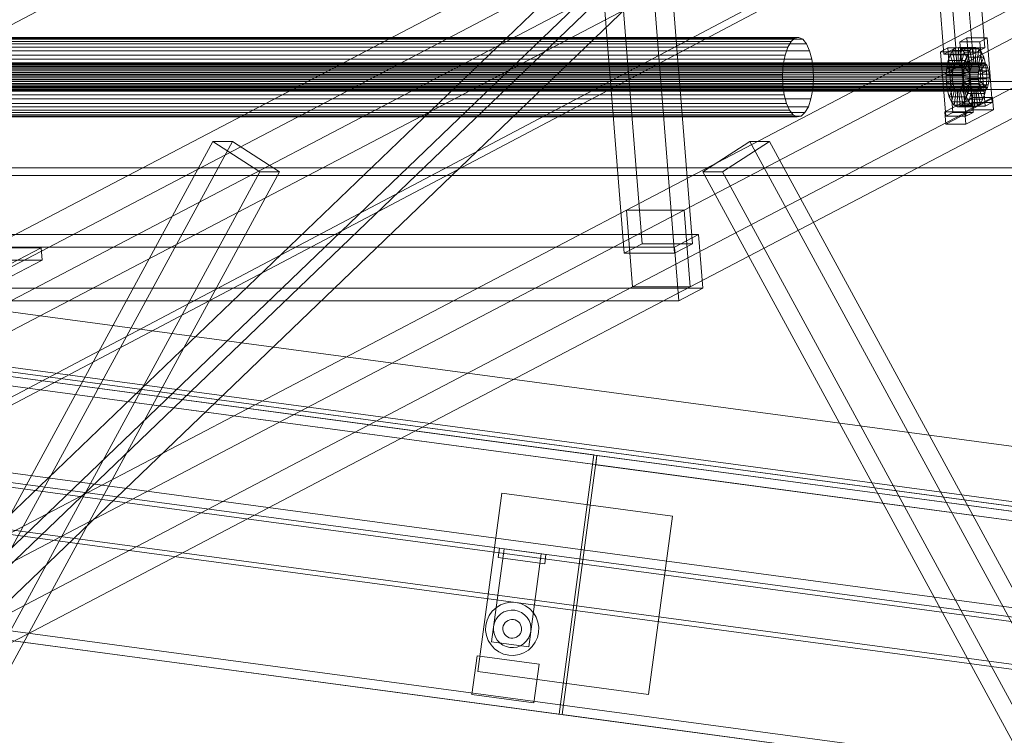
# Model space of a CAD drawing. Header units: millimetres. Extents: x -4738 to 65662, y -68080 to 6847.
# Tile 59 of 256: x -2698 to -2069, y -35399 to -34942. Entities that reach past the tile are written whole.
import ezdxf

# ---------------------------------------------------------------- set-up
doc = ezdxf.new("R2010")
doc.units = ezdxf.units.MM
for name, color, linetype, lineweight in [('COTAS_O', 1, 'Continuous', 0), ('COTAS_P', 1, 'Continuous', 0), ('frontal_C09', 7, 'Continuous', 0), ('frontal_C10', 7, 'Continuous', 0)]:
    doc.layers.add(name, color=color, linetype=linetype, lineweight=lineweight)
doc.dimstyles.new('R19_100', dxfattribs={"dimtxt": 250, "dimasz": 150, "dimexe": 150, "dimexo": 80, "dimgap": 100, "dimtad": 1, "dimtih": 1, "dimtoh": 1, "dimdsep": 46, "dimcen": 0.09, "dimadec": 0, "dimazin": 0, "dimtfac": 1, "dimtdec": 4, "dimtofl": 0, "dimtmove": 0, "dimatfit": 3, "dimfxl": 1, "dimtolj": 1, "dimtzin": 0, "dimarcsym": 0})

# ---------------------------------------------------------------- blocks, each defined once
blk = doc.blocks.new('DIM_R30_46')
at = {"layer": 'COTAS_P'}
for p, q in [((-4100, -35030), (-4219.91, -35921.98)), ((140, -35600), (20.09, -36491.98)), ((-4219.91, -35921.98), (-4065.25, -35897.36)), ((20.09, -36491.98), (-4219.91, -35921.98)), ((-4219.91, -35921.98), (-4077.24, -35986.56)), ((20.09, -36491.98), (-122.58, -36427.39)), ((20.09, -36491.98), (-134.57, -36516.59))]:
    blk.add_line(p, q, dxfattribs=at)
blk.add_text('4278.14 P', height=250, rotation=172.34341, dxfattribs=at).set_placement((-2113.24, -36306.08))
blk = doc.blocks.new('DIM_R30_50')
at = {"layer": 'COTAS_O'}
for p, q in [((-1850, -34900), (-1850, -35600)), ((-150, -34900), (-150, -35600)), ((-1850, -35600), (-1700, -35555)), ((-150, -35600), (-300, -35555)), ((-150, -35600), (-1850, -35600)), ((-1850, -35600), (-1700, -35645)), ((-150, -35600), (-300, -35645))]:
    blk.add_line(p, q, dxfattribs=at)
blk.add_text('1700 O', height=250, rotation=180, dxfattribs=at).set_placement((-1000, -35700))

msp = doc.modelspace()

# ---------------------------------------------------------------- linework, layer by layer
at = {"layer": 'frontal_C09'}
for p, q in [((92.26, -35504.79), (-4028.81, -34950.779)), ((146.662, -35550.446), (-4093.338, -34980.446)), ((147.061, -35547.473), (-4092.939, -34977.473)), ((87.596, -35539.478), (-4033.473, -34985.467)), ((76.886, -35544.093), (-4024.362, -34992.746)), ((77.286, -35541.119), (-4023.962, -34989.772)), ((47.154, -35540.095), (-3994.629, -34996.743)), ((46.354, -35546.042), (-3995.429, -35002.689)), ((207.511, -35623.202), (-4171.241, -35034.549)), ((206.311, -35632.121), (-4172.44, -35043.468)), ((206.711, -35629.148), (-4172.041, -35040.495)), ((-2331.449, -35220.331), (-3518.768, -35060.715)), ((-2332.248, -35226.277), (-3519.568, -35066.661)), ((132.939, -35652.527), (-4107.061, -35082.527)), ((133.338, -35649.554), (-4106.662, -35079.554)), ((194.187, -35722.31), (-4184.565, -35133.657)), ((193.388, -35728.257), (-4185.364, -35139.604)), ((-2331.449, -35220.331), (-2353.699, -35385.842)), ((-2351.717, -35386.108), (-2329.467, -35220.597)), ((-2331.449, -35220.331), (-2332.248, -35226.277)), ((-2330.266, -35226.543), (-2329.467, -35220.597)), ((-1142.148, -35380.213), (-2329.467, -35220.597)), ((-2353.699, -35385.842), (-3541.018, -35226.226)), ((-1142.947, -35386.16), (-2330.266, -35226.543)), ((-2405.544, -35358.692), (-2390.222, -35244.717)), ((-2281.203, -35259.373), (-2390.222, -35244.717)), ((-2281.203, -35259.373), (-2296.525, -35373.348)), ((-2396.819, -35339.685), (-2388.825, -35280.22)), ((-2392.598, -35285.767), (-2391.798, -35279.82)), ((-2362.066, -35283.817), (-2391.798, -35279.82)), ((-2365.039, -35283.418), (-2388.825, -35280.22)), ((-2365.039, -35283.418), (-2373.033, -35342.883)), ((-2362.066, -35283.817), (-2362.865, -35289.764)), ((-2362.865, -35289.764), (-2392.598, -35285.767)), ((-2387.949, -35314.94), (-2391.071, -35316.106)), ((-2384.659, -35314.406), (-2387.949, -35314.94)), ((-2381.329, -35314.525), (-2384.659, -35314.406)), ((-2378.085, -35315.29), (-2381.329, -35314.525)), ((-2375.054, -35316.674), (-2378.085, -35315.29)), ((-2396.345, -35320.129), (-2398.293, -35322.833)), ((-2393.906, -35317.858), (-2396.345, -35320.129)), ((-2391.071, -35316.106), (-2393.906, -35317.858)), ((-2390.873, -35321.833), (-2392.594, -35323.436)), ((-2388.872, -35320.596), (-2390.873, -35321.833)), ((-2386.668, -35319.773), (-2388.872, -35320.596)), ((-2384.346, -35319.397), (-2386.668, -35319.773)), ((-2381.995, -35319.48), (-2384.346, -35319.397)), ((-2379.706, -35320.02), (-2381.995, -35319.48)), ((-2377.566, -35320.997), (-2379.706, -35320.02)), ((-2375.657, -35322.373), (-2377.566, -35320.997)), ((-2372.35, -35318.622), (-2375.054, -35316.674)), ((-2370.079, -35321.061), (-2372.35, -35318.622)), ((-2368.327, -35323.896), (-2370.079, -35321.061)), ((-2399.677, -35325.865), (-2400.442, -35329.108)), ((-2398.293, -35322.833), (-2399.677, -35325.865)), ((-2394.947, -35327.485), (-2395.487, -35329.774)), ((-2393.97, -35325.345), (-2394.947, -35327.485)), ((-2392.594, -35323.436), (-2393.97, -35325.345)), ((-2388.782, -35328.359), (-2389.27, -35329.429)), ((-2388.094, -35327.405), (-2388.782, -35328.359)), ((-2387.233, -35326.603), (-2388.094, -35327.405)), ((-2386.233, -35325.985), (-2387.233, -35326.603)), ((-2385.131, -35325.573), (-2386.233, -35325.985)), ((-2383.97, -35325.385), (-2385.131, -35325.573)), ((-2382.795, -35325.426), (-2383.97, -35325.385)), ((-2381.65, -35325.697), (-2382.795, -35325.426)), ((-2380.58, -35326.185), (-2381.65, -35325.697)), ((-2379.626, -35326.873), (-2380.58, -35326.185)), ((-2378.824, -35327.733), (-2379.626, -35326.873)), ((-2378.205, -35328.734), (-2378.824, -35327.733)), ((-2374.054, -35324.094), (-2375.657, -35322.373)), ((-2372.817, -35326.095), (-2374.054, -35324.094)), ((-2371.994, -35328.299), (-2372.817, -35326.095)), ((-2371.618, -35330.621), (-2371.994, -35328.299)), ((-2367.161, -35327.018), (-2368.327, -35323.896)), ((-2366.627, -35330.307), (-2367.161, -35327.018)), ((-2400.442, -35329.108), (-2400.561, -35332.438)), ((-2400.561, -35332.438), (-2400.027, -35335.728)), ((-2395.487, -35329.774), (-2395.57, -35332.125)), ((-2395.57, -35332.125), (-2395.194, -35334.447)), ((-2395.194, -35334.447), (-2394.371, -35336.651)), ((-2389.54, -35330.574), (-2389.582, -35331.749)), ((-2389.582, -35331.749), (-2389.394, -35332.91)), ((-2389.27, -35329.429), (-2389.54, -35330.574)), ((-2389.394, -35332.91), (-2388.982, -35334.012)), ((-2388.982, -35334.012), (-2388.364, -35335.013)), ((-2379.094, -35335.341), (-2378.406, -35334.387)), ((-2378.406, -35334.387), (-2377.918, -35333.317)), ((-2377.794, -35329.836), (-2378.205, -35328.734)), ((-2377.918, -35333.317), (-2377.647, -35332.172)), ((-2377.606, -35330.997), (-2377.794, -35329.836)), ((-2377.647, -35332.172), (-2377.606, -35330.997)), ((-2372.241, -35335.261), (-2371.701, -35332.972)), ((-2371.701, -35332.972), (-2371.618, -35330.621)), ((-2367.511, -35336.881), (-2366.746, -35333.638)), ((-2366.746, -35333.638), (-2366.627, -35330.307)), ((-2400.027, -35335.728), (-2398.861, -35338.85)), ((-2398.861, -35338.85), (-2397.109, -35341.685)), ((-2373.033, -35342.883), (-2396.819, -35339.685)), ((-2394.371, -35336.651), (-2393.134, -35338.652)), ((-2393.134, -35338.652), (-2391.531, -35340.373)), ((-2391.531, -35340.373), (-2389.622, -35341.749)), ((-2388.364, -35335.013), (-2387.562, -35335.873)), ((-2387.562, -35335.873), (-2386.608, -35336.561)), ((-2386.608, -35336.561), (-2385.538, -35337.049)), ((-2385.538, -35337.049), (-2384.393, -35337.319)), ((-2384.393, -35337.319), (-2383.218, -35337.361)), ((-2383.218, -35337.361), (-2382.057, -35337.173)), ((-2382.057, -35337.173), (-2380.955, -35336.761)), ((-2380.955, -35336.761), (-2379.954, -35336.143)), ((-2379.954, -35336.143), (-2379.094, -35335.341)), ((-2378.316, -35342.15), (-2376.315, -35340.913)), ((-2376.315, -35340.913), (-2374.594, -35339.31)), ((-2374.594, -35339.31), (-2373.218, -35337.401)), ((-2373.218, -35337.401), (-2372.241, -35335.261)), ((-2370.843, -35342.617), (-2368.895, -35339.913)), ((-2368.895, -35339.913), (-2367.511, -35336.881)), ((-2397.109, -35341.685), (-2394.838, -35344.124)), ((-2394.838, -35344.124), (-2392.134, -35346.072)), ((-2392.134, -35346.072), (-2389.102, -35347.456)), ((-2389.622, -35341.749), (-2387.482, -35342.726)), ((-2389.102, -35347.456), (-2385.859, -35348.221)), ((-2387.482, -35342.726), (-2385.193, -35343.266)), ((-2385.193, -35343.266), (-2382.842, -35343.349)), ((-2382.842, -35343.349), (-2380.52, -35342.973)), ((-2380.52, -35342.973), (-2378.316, -35342.15)), ((-2379.239, -35347.806), (-2376.117, -35346.64)), ((-2376.117, -35346.64), (-2373.282, -35344.888)), ((-2373.282, -35344.888), (-2370.843, -35342.617)), ((-2409.411, -35373.307), (-2406.08, -35348.53)), ((-2366.437, -35353.859), (-2406.08, -35348.53)), ((-2385.859, -35348.221), (-2382.528, -35348.34)), ((-2382.528, -35348.34), (-2379.239, -35347.806)), ((-2296.525, -35373.348), (-2405.544, -35358.692)), ((-2366.437, -35353.859), (-2369.768, -35378.636)), ((-2369.768, -35378.636), (-2409.411, -35373.307)), ((-1164.398, -35545.724), (-2351.717, -35386.108))]:
    msp.add_line(p, q, dxfattribs=at)
at = {"layer": 'frontal_C10'}
for p, q in [((19.331, -33746.29), (-3989.39, -35862.156)), ((-440.523, -33751.187), (-4449.244, -35867.053)), ((-3988.995, -35867.053), (19.726, -33751.187)), ((-2112.079, -34811.802), (-2100.203, -34960.334)), ((-2081.793, -34960.334), (-2093.67, -34811.802)), ((-2107.859, -34964.344), (-2119.736, -34815.812)), ((-2101.326, -34815.812), (-2089.449, -34964.344)), ((-1851.284, -34823.458), (-2310.664, -35064.03)), ((-2273.844, -35064.03), (-1814.465, -34823.458)), ((-2306.747, -35113.015), (-1847.368, -34872.442)), ((-2269.927, -35113.015), (-1810.548, -34872.442)), ((-2325.156, -34882.786), (-2784.536, -35123.359)), ((-2318.744, -34888.336), (-2763.24, -35315.051)), ((-2747.716, -35123.359), (-2288.336, -34882.786)), ((-2740.227, -35315.051), (-2295.732, -34888.336)), ((-2315.546, -34899.373), (-2300.662, -35085.516)), ((-2268.445, -35085.516), (-2283.329, -34899.373)), ((-2312.147, -35091.53), (-2327.03, -34905.387)), ((-2279.929, -35091.53), (-2294.813, -34905.387)), ((-2759.123, -35343.14), (-2314.627, -34916.425)), ((-2736.11, -35343.14), (-2291.615, -34916.425)), ((-2781.402, -35162.547), (-2322.023, -34921.974)), ((-2744.582, -35162.547), (-2285.203, -34921.974)), ((-2205.493, -34956.275), (-2778.319, -34956.275)), ((-2203.044, -34954.11), (-2775.87, -34954.11)), ((-2200.46, -34953.64), (-2773.285, -34953.64)), ((-2197.916, -34954.897), (-2770.741, -34954.897)), ((-2207.639, -34959.99), (-2205.493, -34956.275)), ((-2205.493, -34956.275), (-2203.044, -34954.11)), ((-2203.044, -34954.11), (-2200.46, -34953.64)), ((-2200.46, -34953.64), (-2197.916, -34954.897)), ((-2197.916, -34954.897), (-2195.586, -34957.797)), ((-2093.161, -34954.01), (-2097.755, -34956.416)), ((-2097.755, -34956.416), (-2084.868, -34956.416)), ((-2094.465, -34997.563), (-2097.755, -34956.416)), ((-2080.274, -34954.01), (-2093.161, -34954.01)), ((-2093.161, -34954.01), (-2089.871, -34995.157)), ((-2084.868, -34956.416), (-2080.274, -34954.01)), ((-2084.868, -34956.416), (-2081.578, -34997.563)), ((-2076.984, -34995.157), (-2080.274, -34954.01)), ((-2207.639, -34959.99), (-2780.465, -34959.99)), ((-2195.586, -34957.797), (-2768.411, -34957.797)), ((-2193.629, -34962.142), (-2766.454, -34962.142)), ((-2209.337, -34964.999), (-2207.639, -34959.99)), ((-2195.586, -34957.797), (-2193.629, -34962.142)), ((-2193.629, -34962.142), (-2192.177, -34967.635)), ((-2105.411, -34960.425), (-2110.005, -34962.831)), ((-2110.005, -34962.831), (-2097.118, -34962.831)), ((-2106.715, -35003.978), (-2110.005, -34962.831)), ((-2107.859, -34964.344), (-2100.203, -34960.334)), ((-2092.524, -34960.425), (-2105.411, -34960.425)), ((-2105.411, -34960.425), (-2102.121, -35001.572)), ((-2102.338, -34962), (-2103.943, -34964.778)), ((-2100.506, -34960.38), (-2102.338, -34962)), ((-2102.338, -34962), (-2100.59, -34970.944)), ((-2091.292, -34962), (-2102.338, -34962)), ((-2098.573, -34960.028), (-2100.506, -34960.38)), ((-2100.506, -34960.38), (-2099.722, -34970.177)), ((-2089.46, -34960.38), (-2100.506, -34960.38)), ((-2100.203, -34960.334), (-2081.793, -34960.334)), ((-2098.573, -34960.028), (-2098.807, -34970.01)), ((-2096.67, -34960.969), (-2098.573, -34960.028)), ((-2087.527, -34960.028), (-2098.573, -34960.028)), ((-2096.67, -34960.969), (-2097.905, -34970.456)), ((-2097.118, -34962.831), (-2092.524, -34960.425)), ((-2097.118, -34962.831), (-2093.828, -35003.978)), ((-2094.927, -34963.138), (-2097.08, -34971.483)), ((-2094.927, -34963.138), (-2096.67, -34960.969)), ((-2085.624, -34960.969), (-2096.67, -34960.969)), ((-2093.463, -34966.388), (-2094.927, -34963.138)), ((-2083.881, -34963.138), (-2094.927, -34963.138)), ((-2092.897, -34964.778), (-2091.292, -34962)), ((-2089.234, -35001.572), (-2092.524, -34960.425)), ((-2091.292, -34962), (-2089.46, -34960.38)), ((-2089.544, -34970.944), (-2091.292, -34962)), ((-2089.46, -34960.38), (-2087.527, -34960.028)), ((-2088.676, -34970.177), (-2089.46, -34960.38)), ((-2081.793, -34960.334), (-2089.449, -34964.344)), ((-2087.761, -34970.01), (-2087.527, -34960.028)), ((-2087.527, -34960.028), (-2085.624, -34960.969)), ((-2086.859, -34970.456), (-2085.624, -34960.969)), ((-2086.034, -34971.483), (-2083.881, -34963.138)), ((-2085.624, -34960.969), (-2083.881, -34963.138)), ((-2083.881, -34963.138), (-2082.417, -34966.388)), ((-2083.153, -34970.177), (-2893.191, -34970.177)), ((-2082.238, -34970.01), (-2892.275, -34970.01)), ((-2209.337, -34964.999), (-2782.162, -34964.999)), ((-2192.177, -34967.635), (-2765.003, -34967.635)), ((-2210.47, -34970.962), (-2209.337, -34964.999)), ((-2192.177, -34967.635), (-2191.331, -34973.902)), ((-2089.449, -34964.344), (-2107.859, -34964.344)), ((-2105.213, -34968.525), (-2106.061, -34972.986)), ((-2103.943, -34964.778), (-2105.213, -34968.525)), ((-2105.213, -34968.525), (-2101.952, -34974.035)), ((-2094.167, -34968.525), (-2105.213, -34968.525)), ((-2103.943, -34964.778), (-2101.351, -34972.26)), ((-2092.897, -34964.778), (-2103.943, -34964.778)), ((-2100.59, -34970.944), (-2099.722, -34970.177)), ((-2099.722, -34970.177), (-2098.807, -34970.01)), ((-2099.722, -34970.177), (-2088.676, -34970.177)), ((-2098.807, -34970.01), (-2097.905, -34970.456)), ((-2098.807, -34970.01), (-2087.761, -34970.01)), ((-2093.463, -34966.388), (-2096.386, -34973.023)), ((-2095.015, -34972.986), (-2094.167, -34968.525)), ((-2094.167, -34968.525), (-2092.897, -34964.778)), ((-2090.906, -34974.035), (-2094.167, -34968.525)), ((-2092.377, -34970.497), (-2093.463, -34966.388)), ((-2082.417, -34966.388), (-2093.463, -34966.388)), ((-2090.305, -34972.26), (-2092.897, -34964.778)), ((-2088.676, -34970.177), (-2089.544, -34970.944)), ((-2087.761, -34970.01), (-2088.676, -34970.177)), ((-2086.859, -34970.456), (-2087.761, -34970.01)), ((-2085.34, -34973.023), (-2082.417, -34966.388)), ((-2084.021, -34970.944), (-2083.153, -34970.177)), ((-2083.153, -34970.177), (-2082.238, -34970.01)), ((-2082.417, -34966.388), (-2081.331, -34970.497)), ((-2082.238, -34970.01), (-2081.336, -34970.456)), ((-2085.785, -34976.148), (-2895.822, -34976.148)), ((-2085.383, -34974.035), (-2895.421, -34974.035)), ((-2084.782, -34972.26), (-2894.819, -34972.26)), ((-2084.021, -34970.944), (-2894.059, -34970.944)), ((-2081.336, -34970.456), (-2891.374, -34970.456)), ((-2080.511, -34971.483), (-2890.548, -34971.483)), ((-2079.817, -34973.023), (-2889.855, -34973.023)), ((-2079.303, -34974.969), (-2889.341, -34974.969)), ((-2210.47, -34970.962), (-2783.296, -34970.962)), ((-2764.156, -34973.902), (-2191.331, -34973.902)), ((-2210.962, -34977.472), (-2210.47, -34970.962)), ((-2191.331, -34973.902), (-2191.147, -34980.516)), ((-2106.061, -34972.986), (-2106.428, -34977.855)), ((-2106.061, -34972.986), (-2102.354, -34976.148)), ((-2095.015, -34972.986), (-2106.061, -34972.986)), ((-2102.528, -34978.455), (-2102.354, -34976.148)), ((-2102.354, -34976.148), (-2101.952, -34974.035)), ((-2102.354, -34976.148), (-2091.308, -34976.148)), ((-2101.952, -34974.035), (-2101.351, -34972.26)), ((-2101.952, -34974.035), (-2090.906, -34974.035)), ((-2101.351, -34972.26), (-2100.59, -34970.944)), ((-2101.351, -34972.26), (-2090.305, -34972.26)), ((-2100.59, -34970.944), (-2089.544, -34970.944)), ((-2097.905, -34970.456), (-2097.08, -34971.483)), ((-2097.905, -34970.456), (-2086.859, -34970.456)), ((-2097.08, -34971.483), (-2096.386, -34973.023)), ((-2097.08, -34971.483), (-2086.034, -34971.483)), ((-2096.386, -34973.023), (-2095.872, -34974.969)), ((-2096.386, -34973.023), (-2085.34, -34973.023)), ((-2092.377, -34970.497), (-2095.872, -34974.969)), ((-2095.872, -34974.969), (-2095.572, -34977.19)), ((-2095.872, -34974.969), (-2084.826, -34974.969)), ((-2095.572, -34977.19), (-2091.744, -34975.185)), ((-2095.382, -34977.855), (-2095.015, -34972.986)), ((-2091.308, -34976.148), (-2095.015, -34972.986)), ((-2091.744, -34975.185), (-2092.377, -34970.497)), ((-2081.331, -34970.497), (-2092.377, -34970.497)), ((-2091.744, -34975.185), (-2080.698, -34975.185)), ((-2091.606, -34980.132), (-2091.744, -34975.185)), ((-2091.308, -34976.148), (-2091.482, -34978.455)), ((-2090.906, -34974.035), (-2091.308, -34976.148)), ((-2090.305, -34972.26), (-2090.906, -34974.035)), ((-2089.544, -34970.944), (-2090.305, -34972.26)), ((-2086.034, -34971.483), (-2086.859, -34970.456)), ((-2085.34, -34973.023), (-2086.034, -34971.483)), ((-2085.959, -34978.455), (-2085.785, -34976.148)), ((-2085.785, -34976.148), (-2085.383, -34974.035)), ((-2085.383, -34974.035), (-2084.782, -34972.26)), ((-2084.826, -34974.969), (-2085.34, -34973.023)), ((-2084.826, -34974.969), (-2081.331, -34970.497)), ((-2084.526, -34977.19), (-2084.826, -34974.969)), ((-2084.782, -34972.26), (-2084.021, -34970.944)), ((-2080.698, -34975.185), (-2084.526, -34977.19)), ((-2081.336, -34970.456), (-2080.511, -34971.483)), ((-2081.331, -34970.497), (-2080.698, -34975.185)), ((-2080.698, -34975.185), (-2080.561, -34980.132)), ((-2080.511, -34971.483), (-2079.817, -34973.023)), ((-2079.817, -34973.023), (-2079.303, -34974.969)), ((-2079.303, -34974.969), (-2079.003, -34977.19)), ((-2085.959, -34978.455), (-2895.996, -34978.455)), ((-2085.894, -34980.798), (-2895.931, -34980.798)), ((-2079.112, -34981.84), (-2889.15, -34981.84)), ((-2889.041, -34977.19), (-2079.003, -34977.19)), ((-2078.938, -34979.533), (-2888.976, -34979.533)), ((-2804.575, -34981.863), (-2012.947, -34981.863)), ((-2210.962, -34977.472), (-2783.787, -34977.472)), ((-1989.503, -34981.863), (-2781.13, -34981.863)), ((-2191.147, -34980.516), (-2763.973, -34980.516)), ((-2210.778, -34984.086), (-2210.962, -34977.472)), ((-2191.147, -34980.516), (-2191.639, -34987.026)), ((-2106.428, -34977.855), (-2102.528, -34978.455)), ((-2095.382, -34977.855), (-2106.428, -34977.855)), ((-2106.428, -34977.855), (-2106.291, -34982.803)), ((-2106.291, -34982.803), (-2102.463, -34980.798)), ((-2102.528, -34978.455), (-2091.482, -34978.455)), ((-2102.463, -34980.798), (-2102.528, -34978.455)), ((-2102.463, -34980.798), (-2091.417, -34980.798)), ((-2102.163, -34983.019), (-2102.463, -34980.798)), ((-2095.681, -34981.84), (-2096.083, -34983.953)), ((-2095.507, -34979.533), (-2095.681, -34981.84)), ((-2091.974, -34985.002), (-2095.681, -34981.84)), ((-2095.681, -34981.84), (-2084.635, -34981.84)), ((-2084.526, -34977.19), (-2095.572, -34977.19)), ((-2095.572, -34977.19), (-2095.507, -34979.533)), ((-2091.606, -34980.132), (-2095.507, -34979.533)), ((-2095.507, -34979.533), (-2084.461, -34979.533)), ((-2091.482, -34978.455), (-2095.382, -34977.855)), ((-2095.245, -34982.803), (-2095.382, -34977.855)), ((-2091.417, -34980.798), (-2095.245, -34982.803)), ((-2091.974, -34985.002), (-2091.606, -34980.132)), ((-2080.561, -34980.132), (-2091.606, -34980.132)), ((-2091.482, -34978.455), (-2091.417, -34980.798)), ((-2091.417, -34980.798), (-2091.117, -34983.019)), ((-2085.894, -34980.798), (-2085.959, -34978.455)), ((-2085.594, -34983.019), (-2085.894, -34980.798)), ((-2085.037, -34983.953), (-2084.635, -34981.84)), ((-2084.635, -34981.84), (-2084.461, -34979.533)), ((-2084.635, -34981.84), (-2080.928, -34985.002)), ((-2084.461, -34979.533), (-2084.526, -34977.19)), ((-2084.461, -34979.533), (-2080.561, -34980.132)), ((-2080.561, -34980.132), (-2080.928, -34985.002)), ((-2079.112, -34981.84), (-2079.514, -34983.953)), ((-2078.938, -34979.533), (-2079.112, -34981.84)), ((-2079.003, -34977.19), (-2078.938, -34979.533)), ((-2085.594, -34983.019), (-2895.631, -34983.019)), ((-2085.08, -34984.965), (-2895.117, -34984.965)), ((-2084.386, -34986.505), (-2894.424, -34986.505)), ((-2083.561, -34987.532), (-2893.598, -34987.532)), ((-2082.659, -34987.978), (-2892.697, -34987.978)), ((-2081.743, -34987.811), (-2891.781, -34987.811)), ((-2080.876, -34987.044), (-2890.913, -34987.044)), ((-2080.115, -34985.728), (-2890.153, -34985.728)), ((-2079.514, -34983.953), (-2889.551, -34983.953)), ((-2804.575, -34986.863), (-2012.947, -34986.863)), ((-2793.83, -34986.863), (-2002.202, -34986.863)), ((-2000.248, -34986.863), (-2791.876, -34986.863)), ((-2210.778, -34984.086), (-2783.603, -34984.086)), ((-2781.13, -34986.863), (-1989.503, -34986.863)), ((-2191.639, -34987.026), (-2764.464, -34987.026)), ((-2209.932, -34990.353), (-2210.778, -34984.086)), ((-2191.639, -34987.026), (-2192.772, -34992.989)), ((-2095.245, -34982.803), (-2106.291, -34982.803)), ((-2106.291, -34982.803), (-2105.658, -34987.491)), ((-2105.658, -34987.491), (-2102.163, -34983.019)), ((-2094.612, -34987.491), (-2105.658, -34987.491)), ((-2105.658, -34987.491), (-2104.572, -34991.6)), ((-2104.572, -34991.6), (-2101.649, -34984.965)), ((-2103.108, -34994.85), (-2100.955, -34986.505)), ((-2102.163, -34983.019), (-2091.117, -34983.019)), ((-2101.649, -34984.965), (-2102.163, -34983.019)), ((-2101.649, -34984.965), (-2090.603, -34984.965)), ((-2100.955, -34986.505), (-2101.649, -34984.965)), ((-2101.365, -34997.019), (-2100.129, -34987.532)), ((-2100.955, -34986.505), (-2089.909, -34986.505)), ((-2100.129, -34987.532), (-2100.955, -34986.505)), ((-2100.129, -34987.532), (-2089.084, -34987.532)), ((-2099.228, -34987.978), (-2100.129, -34987.532)), ((-2099.462, -34997.96), (-2099.228, -34987.978)), ((-2098.312, -34987.811), (-2099.228, -34987.978)), ((-2099.228, -34987.978), (-2088.182, -34987.978)), ((-2097.445, -34987.044), (-2098.312, -34987.811)), ((-2097.529, -34997.608), (-2098.312, -34987.811)), ((-2098.312, -34987.811), (-2087.266, -34987.811)), ((-2096.684, -34985.728), (-2097.445, -34987.044)), ((-2095.697, -34995.988), (-2097.445, -34987.044)), ((-2097.445, -34987.044), (-2086.399, -34987.044)), ((-2096.083, -34983.953), (-2096.684, -34985.728)), ((-2094.092, -34993.21), (-2096.684, -34985.728)), ((-2096.684, -34985.728), (-2085.638, -34985.728)), ((-2092.822, -34989.463), (-2096.083, -34983.953)), ((-2096.083, -34983.953), (-2085.037, -34983.953)), ((-2094.612, -34987.491), (-2095.245, -34982.803)), ((-2091.117, -34983.019), (-2094.612, -34987.491)), ((-2093.526, -34991.6), (-2094.612, -34987.491)), ((-2090.603, -34984.965), (-2093.526, -34991.6)), ((-2092.822, -34989.463), (-2091.974, -34985.002)), ((-2089.909, -34986.505), (-2092.062, -34994.85)), ((-2080.928, -34985.002), (-2091.974, -34985.002)), ((-2091.117, -34983.019), (-2090.603, -34984.965)), ((-2090.603, -34984.965), (-2089.909, -34986.505)), ((-2089.084, -34987.532), (-2090.319, -34997.019)), ((-2089.909, -34986.505), (-2089.084, -34987.532)), ((-2089.084, -34987.532), (-2088.182, -34987.978)), ((-2088.182, -34987.978), (-2088.416, -34997.96)), ((-2088.182, -34987.978), (-2087.266, -34987.811)), ((-2087.266, -34987.811), (-2086.399, -34987.044)), ((-2087.266, -34987.811), (-2086.483, -34997.608)), ((-2086.399, -34987.044), (-2085.638, -34985.728)), ((-2086.399, -34987.044), (-2084.651, -34995.988)), ((-2085.638, -34985.728), (-2085.037, -34983.953)), ((-2085.638, -34985.728), (-2083.046, -34993.21)), ((-2085.08, -34984.965), (-2085.594, -34983.019)), ((-2084.386, -34986.505), (-2085.08, -34984.965)), ((-2085.037, -34983.953), (-2081.776, -34989.463)), ((-2083.561, -34987.532), (-2084.386, -34986.505)), ((-2082.659, -34987.978), (-2083.561, -34987.532)), ((-2081.743, -34987.811), (-2082.659, -34987.978)), ((-2080.928, -34985.002), (-2081.776, -34989.463)), ((-2080.876, -34987.044), (-2081.743, -34987.811)), ((-2080.115, -34985.728), (-2080.876, -34987.044)), ((-2079.514, -34983.953), (-2080.115, -34985.728)), ((-2209.932, -34990.353), (-2782.757, -34990.353)), ((-2192.772, -34992.989), (-2765.597, -34992.989)), ((-2208.48, -34995.846), (-2209.932, -34990.353)), ((-2192.772, -34992.989), (-2194.47, -34997.998)), ((-2089.723, -34992.018), (-2107.333, -35001.239)), ((-2093.526, -34991.6), (-2104.572, -34991.6)), ((-2104.572, -34991.6), (-2103.108, -34994.85)), ((-2092.062, -34994.85), (-2103.108, -34994.85)), ((-2103.108, -34994.85), (-2101.365, -34997.019)), ((-2095.697, -34995.988), (-2094.092, -34993.21)), ((-2094.465, -34997.563), (-2089.871, -34995.157)), ((-2094.446, -35001.239), (-2076.836, -34992.018)), ((-2094.092, -34993.21), (-2092.822, -34989.463)), ((-2083.046, -34993.21), (-2094.092, -34993.21)), ((-2092.062, -34994.85), (-2093.526, -34991.6)), ((-2081.776, -34989.463), (-2092.822, -34989.463)), ((-2090.319, -34997.019), (-2092.062, -34994.85)), ((-2089.871, -34995.157), (-2076.984, -34995.157)), ((-2076.836, -34992.018), (-2089.723, -34992.018)), ((-2089.723, -34992.018), (-2089.096, -34999.855)), ((-2083.046, -34993.21), (-2084.651, -34995.988)), ((-2081.776, -34989.463), (-2083.046, -34993.21)), ((-2076.984, -34995.157), (-2081.578, -34997.563)), ((-2076.209, -34999.855), (-2076.836, -34992.018)), ((-2208.48, -34995.846), (-2781.306, -34995.846)), ((-2206.523, -35000.191), (-2779.349, -35000.191)), ((-2194.47, -34997.998), (-2767.295, -34997.998)), ((-2206.523, -35000.191), (-2208.48, -34995.846)), ((-2204.193, -35003.09), (-2206.523, -35000.191)), ((-2194.47, -34997.998), (-2196.616, -35001.712)), ((-2107.333, -35001.239), (-2094.446, -35001.239)), ((-2106.706, -35009.077), (-2107.333, -35001.239)), ((-2106.715, -35003.978), (-2102.121, -35001.572)), ((-2106.706, -35009.077), (-2089.096, -34999.855)), ((-2102.121, -35001.572), (-2089.234, -35001.572)), ((-2090.319, -34997.019), (-2101.365, -34997.019)), ((-2101.365, -34997.019), (-2099.462, -34997.96)), ((-2099.462, -34997.96), (-2097.529, -34997.608)), ((-2088.416, -34997.96), (-2099.462, -34997.96)), ((-2097.529, -34997.608), (-2095.697, -34995.988)), ((-2086.483, -34997.608), (-2097.529, -34997.608)), ((-2084.651, -34995.988), (-2095.697, -34995.988)), ((-2081.578, -34997.563), (-2094.465, -34997.563)), ((-2094.446, -35001.239), (-2093.819, -35009.077)), ((-2089.234, -35001.572), (-2093.828, -35003.978)), ((-2076.209, -34999.855), (-2093.819, -35009.077)), ((-2088.416, -34997.96), (-2090.319, -34997.019)), ((-2089.096, -34999.855), (-2076.209, -34999.855)), ((-2086.483, -34997.608), (-2088.416, -34997.96)), ((-2084.651, -34995.988), (-2086.483, -34997.608)), ((-2204.193, -35003.09), (-2777.019, -35003.09)), ((-2201.649, -35004.348), (-2774.475, -35004.348)), ((-2199.065, -35003.878), (-2771.89, -35003.878)), ((-2196.616, -35001.712), (-2769.441, -35001.712)), ((-2201.649, -35004.348), (-2204.193, -35003.09)), ((-2199.065, -35003.878), (-2201.649, -35004.348)), ((-2196.616, -35001.712), (-2199.065, -35003.878)), ((-2093.828, -35003.978), (-2106.715, -35003.978)), ((-2093.819, -35009.077), (-2106.706, -35009.077)), ((-2814.162, -35460.197), (-2574.832, -35020.197)), ((-2562.329, -35020.197), (-2801.658, -35460.197)), ((-2562.329, -35020.197), (-2574.832, -35020.197)), ((-2574.832, -35020.197), (-2544.718, -35039.529)), ((-2532.214, -35039.529), (-2562.329, -35020.197)), ((-2261.863, -35039.529), (-2231.749, -35020.197)), ((-2219.245, -35020.197), (-2249.359, -35039.529)), ((-2231.749, -35020.197), (-2219.245, -35020.197)), ((-2231.749, -35020.197), (-1992.42, -35460.197)), ((-1979.916, -35460.197), (-2219.245, -35020.197)), ((-2804.575, -35036.863), (-2012.947, -35036.863)), ((-2793.83, -35036.863), (-2002.202, -35036.863)), ((-2791.876, -35036.863), (-2000.248, -35036.863)), ((-1989.503, -35036.863), (-2781.13, -35036.863)), ((-2804.575, -35041.863), (-2012.947, -35041.863)), ((-2784.047, -35479.529), (-2544.718, -35039.529)), ((-2781.13, -35041.863), (-1989.503, -35041.863)), ((-2771.544, -35479.529), (-2532.214, -35039.529)), ((-2544.718, -35039.529), (-2532.214, -35039.529)), ((-2249.359, -35039.529), (-2261.863, -35039.529)), ((-2022.534, -35479.529), (-2261.863, -35039.529)), ((-2010.03, -35479.529), (-2249.359, -35039.529)), ((-2310.664, -35064.03), (-2770.043, -35304.603)), ((-2733.224, -35304.603), (-2273.844, -35064.03)), ((-2310.664, -35064.03), (-2273.844, -35064.03)), ((-2306.747, -35113.015), (-2310.664, -35064.03)), ((-2273.844, -35064.03), (-2269.927, -35113.015)), ((-2264.621, -35079.615), (-3093.069, -35079.615)), ((-2279.934, -35087.634), (-2264.621, -35079.615)), ((-2261.879, -35113.904), (-2264.621, -35079.615)), ((-3108.381, -35087.634), (-2279.934, -35087.634)), ((-2684.396, -35087.988), (-2732.262, -35087.988)), ((-2708.897, -35100.818), (-2684.396, -35087.988)), ((-2683.77, -35095.826), (-2684.396, -35087.988)), ((-2312.147, -35091.53), (-2300.662, -35085.516)), ((-2300.662, -35085.516), (-2268.445, -35085.516)), ((-2279.934, -35087.634), (-2277.192, -35121.923)), ((-2268.445, -35085.516), (-2279.929, -35091.53)), ((-2731.636, -35095.826), (-2683.77, -35095.826)), ((-2683.77, -35095.826), (-2708.27, -35108.656)), ((-2279.929, -35091.53), (-2312.147, -35091.53)), ((-3090.327, -35113.904), (-2261.879, -35113.904)), ((-2766.127, -35353.588), (-2306.747, -35113.015)), ((-2729.307, -35353.588), (-2269.927, -35113.015)), ((-2269.927, -35113.015), (-2306.747, -35113.015)), ((-2261.879, -35113.904), (-2277.192, -35121.923)), ((-2277.192, -35121.923), (-3105.639, -35121.923))]:
    msp.add_line(p, q, dxfattribs=at)

# ---------------------------------------------------------------- dimensions: what is measured, and where the dimension line sits
at = {"layer": 'COTAS_O'}
dim = msp.add_aligned_dim(p1=(-150, -34900), p2=(-1850, -34900), distance=700, text='<> O', dimstyle='R19_100', dxfattribs=at)
dim.commit()
dim.dimension.update_dxf_attribs({"geometry": 'DIM_R30_50', "text_midpoint": (-1000, -35600)})
at = {"layer": 'COTAS_P'}
dim = msp.add_aligned_dim(p1=(140, -35600), p2=(-4100, -35030), distance=900, text='<> P', dimstyle='R19_100', dxfattribs=at)
dim.commit()
dim.dimension.update_dxf_attribs({"geometry": 'DIM_R30_46', "text_midpoint": (-2099.912, -36206.976)})

doc.saveas('drawing.dxf')
